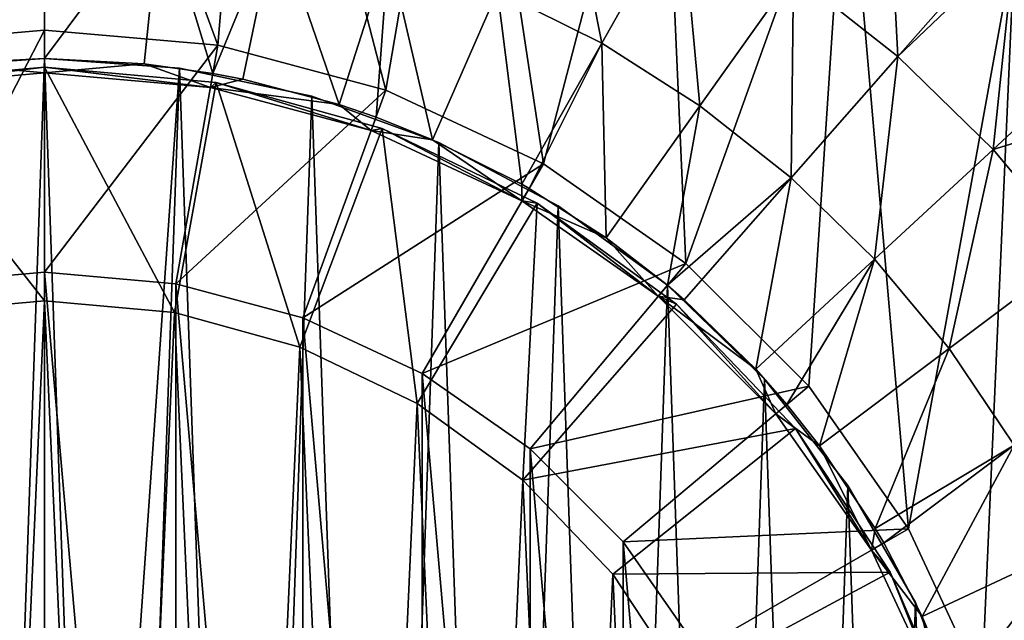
# Model space of a CAD drawing. Header units: millimetres. Extents: x 1 to 103, y -51 to 51.
# Tile 14 of 16: x 51 to 85, y 14 to 35. Entities that reach past the tile are written whole.
import ezdxf

# ---------------------------------------------------------------- set-up
doc = ezdxf.new("R2010")
doc.units = ezdxf.units.MM
doc.header["$LTSCALE"] = 25.4
doc.layers.get('0').update_dxf_attribs({"true_color": 0xff5454})

# ---------------------------------------------------------------- blocks, each defined once
blk = doc.blocks.new('HELIOS-LED-8991-8992.STL')
at = {"color": 7, "true_color": 0xffffff}
mesh = blk.add_polyface(dxfattribs=at)
corners = [(14.845, -35.398, 3.674), (17.092, -6.078, 3.674), (16.561, 0, 3.674), (20.391, -40.366, 3.674), (18.671, -11.971, 3.674), (21.25, -17.5, 3.674), (26.6, -44.475, 3.674), (24.749, -22.498, 3.674), (29.063, -26.812, 3.674), (33.342, -47.635, 3.674), (34.061, -30.311, 3.674), (40.472, -49.78, 3.674), (39.59, -32.889, 3.674), (45.483, -34.468, 3.674), (47.838, -50.864, 3.674), (51.561, -35, 3.674), (55.283, -50.864, 3.674), (57.638, -34.468, 3.674), (62.649, -49.78, 3.674), (63.531, -32.889, 3.674), (69.779, -47.635, 3.674), (69.061, -30.311, 3.674), (74.058, -26.812, 3.674), (76.521, -44.475, 3.674), (78.372, -22.498, 3.674), (82.73, -40.366, 3.674), (81.871, -17.5, 3.674), (84.45, -11.971, 3.674), (88.276, -35.398, 3.674), (86.029, -6.078, 3.674), (86.561, 0, 3.674), (1.409, -9.263, 3.674), (0.866, 5.578, 3.674), (0.595, -1.863, 3.674), (2.219, 12.9, 3.674), (3.292, -16.467, 3.674), (4.623, 19.946, 3.674), (6.204, -23.319, 3.674), (8.027, 26.568, 3.674), (10.083, -29.675, 3.674), (12.36, 32.623, 3.674), (17.527, 37.983, 3.674), (17.092, 6.078, 3.674), (18.671, 11.971, 3.674), (23.42, 42.534, 3.674), (21.25, 17.5, 3.674), (24.749, 22.498, 3.674), (29.913, 46.178, 3.674), (29.063, 26.812, 3.674), (34.061, 30.311, 3.674), (36.867, 48.838, 3.674), (39.59, 32.889, 3.674), (44.135, 50.457, 3.674), (45.483, 34.468, 3.674), (51.561, 51, 3.674), (51.561, 35, 3.674), (57.638, 34.468, 3.674), (58.986, 50.457, 3.674), (63.531, 32.889, 3.674), (66.254, 48.838, 3.674), (69.061, 30.311, 3.674), (73.208, 46.178, 3.674), (74.058, 26.812, 3.674), (79.701, 42.534, 3.674), (78.372, 22.498, 3.674), (81.871, 17.5, 3.674), (85.594, 37.983, 3.674), (84.45, 11.971, 3.674), (86.029, 6.078, 3.674), (90.762, 32.623, 3.674), (93.038, -29.675, 3.674), (95.094, 26.568, 3.674), (96.917, -23.319, 3.674), (98.498, 19.946, 3.674), (99.829, -16.467, 3.674), (100.902, 12.9, 3.674), (101.712, -9.263, 3.674), (102.255, 5.578, 3.674), (102.526, -1.863, 3.674)]
mesh.append_faces([[corners[k] for k in face] for face in [(31, 32, 33), (77, 76, 78)]], dxfattribs={"vtx0": -1, "color": 7})
mesh.append_faces([[corners[k] for k in face] for face in [(1, 3, 4), (4, 3, 5), (5, 6, 7), (7, 6, 8), (8, 9, 10), (10, 11, 12), (12, 11, 13), (13, 14, 15), (15, 16, 17), (17, 18, 19), (19, 20, 21), (21, 20, 22), (22, 23, 24), (24, 25, 26), (26, 25, 27), (27, 28, 29), (29, 28, 30), (32, 31, 34), (34, 35, 36), (36, 37, 38), (38, 39, 40), (40, 0, 41), (41, 43, 44), (44, 46, 47), (47, 49, 50), (50, 51, 52), (52, 53, 54), (54, 56, 57), (57, 58, 59), (59, 60, 61), (61, 62, 63), (63, 65, 66), (66, 68, 69), (69, 70, 71), (71, 72, 73), (73, 74, 75), (75, 76, 77)]], dxfattribs={"vtx0": -1, "vtx1": -1, "color": 7})
mesh.append_faces([[corners[k] for k in face] for face in [(41, 0, 2), (69, 30, 28)]], dxfattribs={"vtx0": -1, "vtx1": -1, "vtx2": -1, "color": 7})
mesh.append_faces([[corners[k] for k in face] for face in [(0, 1, 2), (1, 0, 3), (5, 3, 6), (8, 6, 9), (10, 9, 11), (13, 11, 14), (15, 14, 16), (17, 16, 18), (19, 18, 20), (22, 20, 23), (24, 23, 25), (27, 25, 28), (34, 31, 35), (36, 35, 37), (38, 37, 39), (40, 39, 0), (41, 2, 42), (41, 42, 43), (44, 43, 45), (44, 45, 46), (47, 46, 48), (47, 48, 49), (50, 49, 51), (52, 51, 53), (54, 53, 55), (54, 55, 56), (57, 56, 58), (59, 58, 60), (61, 60, 62), (63, 62, 64), (63, 64, 65), (66, 65, 67), (66, 67, 68), (69, 68, 30), (69, 28, 70), (71, 70, 72), (73, 72, 74), (75, 74, 76)]], dxfattribs={"vtx0": -1, "vtx2": -1, "color": 7})
mesh = blk.add_polyface(dxfattribs=at)
corners = [(69.725, 41.563, 1.905), (71.109, 34.54, 1.405), (67.454, 36.367, 1.405), (73.902, 39.475, 1.905)]
mesh.append_faces([[corners[k] for k in face] for face in [(0, 1, 2), (1, 0, 3)]], dxfattribs={"vtx0": -1, "color": 7})
mesh = blk.add_polyface(dxfattribs=at)
corners = [(81.111, 41.566, 2.674), (81.505, 34.071, 1.905), (77.843, 36.969, 1.905), (85.228, 38.308, 2.674)]
mesh.append_faces([[corners[k] for k in face] for face in [(0, 1, 2), (1, 0, 3)]], dxfattribs={"vtx0": -1, "color": 7})
mesh = blk.add_polyface(dxfattribs=at)
corners = [(51.561, 39.688, 1.405), (48.065, 33.82, 1.174), (47.48, 39.478, 1.405), (51.561, 34, 1.174)]
mesh.append_faces([[corners[k] for k in face] for face in [(0, 1, 2), (1, 0, 3)]], dxfattribs={"vtx0": -1, "color": 7})
mesh = blk.add_polyface(dxfattribs=at)
corners = [(55.641, 39.478, 1.405), (51.561, 34, 1.174), (51.561, 39.688, 1.405), (55.056, 33.82, 1.174)]
mesh.append_faces([[corners[k] for k in face] for face in [(0, 1, 2), (1, 0, 3)]], dxfattribs={"vtx0": -1, "color": 7})
mesh = blk.add_polyface(dxfattribs=at)
corners = [(55.641, 39.478, 1.405), (57.465, 33.483, 1.174), (55.056, 33.82, 1.174), (59.679, 38.849, 1.405)]
mesh.append_faces([[corners[k] for k in face] for face in [(0, 1, 2), (1, 0, 3)]], dxfattribs={"vtx0": -1, "color": 7})
mesh = blk.add_polyface(dxfattribs=at)
corners = [(73.902, 39.475, 1.905), (74.557, 32.347, 1.405), (71.109, 34.54, 1.405), (77.843, 36.969, 1.905)]
mesh.append_faces([[corners[k] for k in face] for face in [(0, 1, 2), (1, 0, 3)]], dxfattribs={"vtx0": -1, "color": 7})
mesh = blk.add_polyface(dxfattribs=at)
corners = [(59.679, 38.849, 1.405), (58.515, 33.281, 1.174), (57.465, 33.483, 1.174)]
mesh.append_faces([[corners[k] for k in face] for face in [(0, 1, 2)]], dxfattribs={"color": 7})
mesh = blk.add_polyface(dxfattribs=at)
corners = [(59.679, 38.849, 1.405), (61.9, 32.39, 1.174), (58.515, 33.281, 1.174), (63.63, 37.808, 1.405)]
mesh.append_faces([[corners[k] for k in face] for face in [(0, 1, 2), (1, 0, 3)]], dxfattribs={"vtx0": -1, "color": 7})
mesh = blk.add_polyface(dxfattribs=at)
corners = [(85.594, 37.983, 2.674), (81.505, 34.071, 1.905), (85.228, 38.308, 2.674)]
mesh.append_faces([[corners[k] for k in face] for face in [(0, 1, 2)]], dxfattribs={"color": 7})
mesh = blk.add_polyface(dxfattribs=at)
corners = [(63.63, 37.808, 1.405), (63.189, 31.95, 1.174), (61.9, 32.39, 1.174)]
mesh.append_faces([[corners[k] for k in face] for face in [(0, 1, 2)]], dxfattribs={"color": 7})
mesh = blk.add_polyface(dxfattribs=at)
corners = [(63.63, 37.808, 1.405), (65.176, 31.155, 1.174), (63.189, 31.95, 1.174), (67.454, 36.367, 1.405)]
mesh.append_faces([[corners[k] for k in face] for face in [(0, 1, 2), (1, 0, 3)]], dxfattribs={"vtx0": -1, "color": 7})
mesh = blk.add_polyface(dxfattribs=at)
corners = [(85.594, 37.983, 2.674), (84.849, 30.811, 1.905), (81.505, 34.071, 1.905), (88.989, 34.643, 2.674)]
mesh.append_faces([[corners[k] for k in face] for face in [(0, 1, 2), (1, 0, 3)]], dxfattribs={"vtx0": -1, "color": 7})
mesh = blk.add_polyface(dxfattribs=at)
corners = [(77.843, 36.969, 1.905), (77.761, 29.811, 1.405), (74.557, 32.347, 1.405), (81.505, 34.071, 1.905)]
mesh.append_faces([[corners[k] for k in face] for face in [(0, 1, 2), (1, 0, 3)]], dxfattribs={"vtx0": -1, "color": 7})
mesh = blk.add_polyface(dxfattribs=at)
corners = [(67.454, 36.367, 1.405), (68.307, 29.59, 1.174), (65.176, 31.155, 1.174), (71.109, 34.54, 1.405)]
mesh.append_faces([[corners[k] for k in face] for face in [(0, 1, 2), (1, 0, 3)]], dxfattribs={"vtx0": -1, "color": 7})
mesh = blk.add_polyface(dxfattribs=at)
corners = [(46.959, 26.097, 51.174), (51.561, 35, 3.674), (45.483, 34.468, 3.674), (51.561, 26.5, 51.174)]
mesh.append_faces([[corners[k] for k in face] for face in [(0, 1, 2), (1, 0, 3)]], dxfattribs={"vtx0": -1, "color": 7})
mesh = blk.add_polyface(dxfattribs=at)
corners = [(51.561, 26.5, 51.174), (57.638, 34.468, 3.674), (51.561, 35, 3.674), (56.162, 26.097, 51.174)]
mesh.append_faces([[corners[k] for k in face] for face in [(0, 1, 2), (1, 0, 3)]], dxfattribs={"vtx0": -1, "color": 7})
mesh = blk.add_polyface(dxfattribs=at)
corners = [(90.762, 32.623, 2.674), (84.849, 30.811, 1.905), (88.989, 34.643, 2.674)]
mesh.append_faces([[corners[k] for k in face] for face in [(0, 1, 2)]], dxfattribs={"color": 7})
mesh = blk.add_polyface(dxfattribs=at)
corners = [(56.162, 26.097, 51.174), (63.531, 32.889, 3.674), (57.638, 34.468, 3.674), (60.624, 24.902, 51.174)]
mesh.append_faces([[corners[k] for k in face] for face in [(0, 1, 2), (1, 0, 3)]], dxfattribs={"vtx0": -1, "color": 7})
mesh = blk.add_polyface(dxfattribs=at)
corners = [(71.109, 34.54, 1.405), (68.561, 29.445, 1.174), (68.307, 29.59, 1.174)]
mesh.append_faces([[corners[k] for k in face] for face in [(0, 1, 2)]], dxfattribs={"color": 7})
mesh = blk.add_polyface(dxfattribs=at)
corners = [(71.109, 34.54, 1.405), (71.261, 27.711, 1.174), (68.561, 29.445, 1.174), (74.557, 32.347, 1.405)]
mesh.append_faces([[corners[k] for k in face] for face in [(0, 1, 2), (1, 0, 3)]], dxfattribs={"vtx0": -1, "color": 7})
mesh = blk.add_polyface(dxfattribs=at)
corners = [(17.747, -3.554, 7.174), (18.077, 5.904, 7.174), (17.581, 1.187, 7.174), (18.57, -8.225, 7.174), (19.225, 10.507, 7.174), (20.036, -12.737, 7.174), (21.002, 14.905, 7.174), (22.116, -17, 7.174), (23.373, 19.013, 7.174), (24.768, -20.932, 7.174), (26.294, 22.75, 7.174), (27.942, -24.458, 7.174), (29.706, 26.046, 7.174), (31.576, -27.507, 7.174), (33.543, 28.834, 7.174), (35.598, -30.02, 7.174), (37.731, 31.061, 7.174), (39.932, -31.95, 7.174), (42.189, 32.683, 7.174), (44.492, -33.257, 7.174), (46.829, 33.669, 7.174), (49.189, -33.917, 7.174), (51.561, 34, 7.174), (51.561, -34, 7.174), (53.932, -33.917, 7.174), (56.292, 33.669, 7.174), (58.63, -33.257, 7.174), (60.932, 32.683, 7.174), (63.189, -31.95, 7.174), (65.39, 31.061, 7.174), (67.523, -30.02, 7.174), (69.578, 28.834, 7.174), (71.545, -27.507, 7.174), (73.415, 26.046, 7.174), (75.179, -24.458, 7.174), (76.827, 22.75, 7.174), (78.353, -20.932, 7.174), (79.748, 19.013, 7.174), (81.005, -17, 7.174), (82.12, 14.905, 7.174), (83.085, -12.737, 7.174), (83.896, 10.507, 7.174), (84.551, -8.225, 7.174), (85.044, 5.904, 7.174), (85.374, -3.554, 7.174), (85.54, 1.187, 7.174)]
mesh.append_faces([[corners[k] for k in face] for face in [(0, 1, 2), (43, 44, 45)]], dxfattribs={"vtx0": -1, "color": 7})
mesh.append_faces([[corners[k] for k in face] for face in [(1, 3, 4), (4, 5, 6), (6, 7, 8), (8, 9, 10), (10, 11, 12), (12, 13, 14), (14, 15, 16), (16, 17, 18), (18, 19, 20), (20, 21, 22), (22, 24, 25), (25, 26, 27), (27, 28, 29), (29, 30, 31), (31, 32, 33), (33, 34, 35), (35, 36, 37), (37, 38, 39), (39, 40, 41), (41, 42, 43)]], dxfattribs={"vtx0": -1, "vtx1": -1, "color": 7})
mesh.append_faces([[corners[k] for k in face] for face in [(1, 0, 3), (4, 3, 5), (6, 5, 7), (8, 7, 9), (10, 9, 11), (12, 11, 13), (14, 13, 15), (16, 15, 17), (18, 17, 19), (20, 19, 21), (22, 21, 23), (22, 23, 24), (25, 24, 26), (27, 26, 28), (29, 28, 30), (31, 30, 32), (33, 32, 34), (35, 34, 36), (37, 36, 38), (39, 38, 40), (41, 40, 42), (43, 42, 44)]], dxfattribs={"vtx0": -1, "vtx2": -1, "color": 7})
mesh = blk.add_polyface(dxfattribs=at)
corners = [(18.077, 5.904, 6.174), (17.747, -3.554, 6.174), (17.581, 1.187, 6.174), (18.57, -8.225, 6.174), (19.225, 10.507, 6.174), (20.036, -12.737, 6.174), (21.002, 14.905, 6.174), (22.116, -17, 6.174), (23.373, 19.013, 6.174), (24.768, -20.932, 6.174), (26.294, 22.75, 6.174), (27.942, -24.458, 6.174), (29.706, 26.046, 6.174), (31.576, -27.507, 6.174), (33.543, 28.834, 6.174), (35.598, -30.02, 6.174), (37.731, 31.061, 6.174), (39.932, -31.95, 6.174), (42.189, 32.683, 6.174), (44.492, -33.257, 6.174), (46.829, 33.669, 6.174), (49.189, -33.917, 6.174), (51.561, 34, 6.174), (51.561, -34, 6.174), (56.292, 33.669, 6.174), (53.932, -33.917, 6.174), (58.63, -33.257, 6.174), (60.932, 32.683, 6.174), (63.189, -31.95, 6.174), (65.39, 31.061, 6.174), (67.523, -30.02, 6.174), (69.578, 28.834, 6.174), (71.545, -27.507, 6.174), (73.415, 26.046, 6.174), (75.179, -24.458, 6.174), (76.827, 22.75, 6.174), (78.353, -20.932, 6.174), (79.748, 19.013, 6.174), (81.005, -17, 6.174), (82.12, 14.905, 6.174), (83.085, -12.737, 6.174), (83.896, 10.507, 6.174), (84.551, -8.225, 6.174), (85.044, 5.904, 6.174), (85.374, -3.554, 6.174), (85.54, 1.187, 6.174)]
mesh.append_faces([[corners[k] for k in face] for face in [(0, 1, 2), (44, 43, 45)]], dxfattribs={"vtx0": -1, "color": 7})
mesh.append_faces([[corners[k] for k in face] for face in [(1, 0, 3), (3, 4, 5), (5, 6, 7), (7, 8, 9), (9, 10, 11), (11, 12, 13), (13, 14, 15), (15, 16, 17), (17, 18, 19), (19, 20, 21), (21, 22, 23), (23, 24, 25), (25, 24, 26), (26, 27, 28), (28, 29, 30), (30, 31, 32), (32, 33, 34), (34, 35, 36), (36, 37, 38), (38, 39, 40), (40, 41, 42), (42, 43, 44)]], dxfattribs={"vtx0": -1, "vtx1": -1, "color": 7})
mesh.append_faces([[corners[k] for k in face] for face in [(3, 0, 4), (5, 4, 6), (7, 6, 8), (9, 8, 10), (11, 10, 12), (13, 12, 14), (15, 14, 16), (17, 16, 18), (19, 18, 20), (21, 20, 22), (23, 22, 24), (26, 24, 27), (28, 27, 29), (30, 29, 31), (32, 31, 33), (34, 33, 35), (36, 35, 37), (38, 37, 39), (40, 39, 41), (42, 41, 43)]], dxfattribs={"vtx0": -1, "vtx2": -1, "color": 7})
mesh = blk.add_polyface(dxfattribs=at)
corners = [(46.829, 33.669, 7.174), (51.561, 34, 6.174), (46.829, 33.669, 6.174), (51.561, 34, 7.174)]
mesh.append_faces([[corners[k] for k in face] for face in [(0, 1, 2), (1, 0, 3)]], dxfattribs={"vtx0": -1, "color": 7})
mesh = blk.add_polyface(dxfattribs=at)
corners = [(51.561, 33.5, 6.174), (48.065, 33.82, 1.174), (51.561, 34, 1.174)]
mesh.append_faces([[corners[k] for k in face] for face in [(0, 1, 2)]], dxfattribs={"color": 7})
mesh = blk.add_polyface(dxfattribs=at)
corners = [(51.561, 33.5, 6.174), (51.561, 34, 1.174), (55.056, 33.82, 1.174)]
mesh.append_faces([[corners[k] for k in face] for face in [(0, 1, 2)]], dxfattribs={"color": 7})
mesh = blk.add_polyface(dxfattribs=at)
corners = [(51.561, 34, 7.174), (56.292, 33.669, 6.174), (51.561, 34, 6.174), (56.292, 33.669, 7.174)]
mesh.append_faces([[corners[k] for k in face] for face in [(0, 1, 2), (1, 0, 3)]], dxfattribs={"vtx0": -1, "color": 7})
mesh = blk.add_polyface(dxfattribs=at)
corners = [(81.505, 34.071, 1.905), (80.687, 26.959, 1.405), (77.761, 29.811, 1.405), (84.849, 30.811, 1.905)]
mesh.append_faces([[corners[k] for k in face] for face in [(0, 1, 2), (1, 0, 3)]], dxfattribs={"vtx0": -1, "color": 7})
mesh = blk.add_polyface(dxfattribs=at)
corners = [(18.705, -7.499, 6.174), (18.061, 0, 6.174), (17.894, -1.512, 6.174), (18.569, -5.817, 6.174), (20.081, -11.458, 6.174), (20.572, -13.245, 6.174), (22.549, -16.75, 6.174), (23.435, -18.565, 6.174), (25.898, -21.533, 6.174), (27.202, -23.289, 6.174), (30.027, -25.662, 6.174), (31.752, -27.264, 6.174), (34.811, -29.012, 6.174), (36.939, -30.363, 6.174), (40.103, -31.48, 6.174), (42.595, -32.486, 6.174), (45.743, -32.991, 6.174), (48.54, -33.564, 6.174), (51.561, -33.5, 6.174), (54.581, -33.564, 6.174), (57.378, -32.991, 6.174), (60.526, -32.486, 6.174), (63.018, -31.48, 6.174), (66.182, -30.363, 6.174), (68.311, -29.012, 6.174), (71.369, -27.264, 6.174), (73.094, -25.662, 6.174), (75.919, -23.289, 6.174), (77.223, -21.533, 6.174), (79.686, -18.565, 6.174), (80.572, -16.75, 6.174), (82.549, -13.245, 6.174), (83.04, -11.458, 6.174), (84.416, -7.499, 6.174), (84.552, -5.817, 6.174), (85.227, -1.512, 6.174), (85.061, 0, 6.174), (18.165, 4.524, 6.174), (18.569, 5.817, 6.174), (19.51, 10.414, 6.174), (20.081, 11.458, 6.174), (21.884, 15.969, 6.174), (22.549, 16.75, 6.174), (25.213, 21.012, 6.174), (25.898, 21.533, 6.174), (29.388, 25.379, 6.174), (30.027, 25.662, 6.174), (34.276, 28.93, 6.174), (34.811, 29.012, 6.174), (39.719, 31.551, 6.174), (40.103, 31.48, 6.174), (45.543, 33.158, 6.174), (45.743, 32.991, 6.174), (51.561, 33.7, 6.174), (51.561, 33.5, 6.174), (57.378, 32.991, 6.174), (57.578, 33.158, 6.174), (63.018, 31.48, 6.174), (63.402, 31.551, 6.174), (68.311, 29.012, 6.174), (68.845, 28.93, 6.174), (73.094, 25.662, 6.174), (73.733, 25.379, 6.174), (77.223, 21.533, 6.174), (77.908, 21.012, 6.174), (80.572, 16.75, 6.174), (81.237, 15.969, 6.174), (83.04, 11.458, 6.174), (83.611, 10.414, 6.174), (84.552, 5.817, 6.174), (84.956, 4.524, 6.174)]
mesh.append_faces([[corners[k] for k in face] for face in [(0, 1, 2), (1, 0, 3), (3, 0, 4), (4, 5, 6), (6, 7, 8), (8, 9, 10), (10, 11, 12), (12, 13, 14), (14, 15, 16), (16, 17, 18), (18, 19, 20), (20, 21, 22), (22, 23, 24), (24, 25, 26), (26, 27, 28), (28, 29, 30), (30, 31, 32), (32, 33, 34), (34, 35, 36), (37, 38, 39), (39, 40, 41), (41, 42, 43), (43, 44, 45), (45, 46, 47), (47, 48, 49), (49, 50, 51), (51, 52, 53), (53, 55, 56), (56, 57, 58), (58, 59, 60), (60, 61, 62), (62, 63, 64), (64, 65, 66), (66, 67, 68), (68, 69, 70), (70, 36, 35)]], dxfattribs={"vtx0": -1, "vtx1": -1, "color": 7})
mesh.append_faces([[corners[k] for k in face] for face in [(4, 0, 5), (6, 5, 7), (8, 7, 9), (10, 9, 11), (12, 11, 13), (14, 13, 15), (16, 15, 17), (18, 17, 19), (20, 19, 21), (22, 21, 23), (24, 23, 25), (26, 25, 27), (28, 27, 29), (30, 29, 31), (32, 31, 33), (34, 33, 35), (1, 37, 2), (37, 1, 38), (39, 38, 40), (41, 40, 42), (43, 42, 44), (45, 44, 46), (47, 46, 48), (49, 48, 50), (51, 50, 52), (53, 52, 54), (53, 54, 55), (56, 55, 57), (58, 57, 59), (60, 59, 61), (62, 61, 63), (64, 63, 65), (66, 65, 67), (68, 67, 69), (70, 69, 36)]], dxfattribs={"vtx0": -1, "vtx2": -1, "color": 7})
mesh = blk.add_polyface(dxfattribs=at)
corners = [(51.561, 25.5, 50.174), (45.543, 33.158, 6.174), (51.561, 33.7, 6.174), (47.007, 25.09, 50.174)]
mesh.append_faces([[corners[k] for k in face] for face in [(0, 1, 2), (1, 0, 3)]], dxfattribs={"vtx0": -1, "color": 7})
mesh = blk.add_polyface(dxfattribs=at)
corners = [(45.743, 32.991, 6.174), (48.065, 33.82, 1.174), (51.561, 33.5, 6.174)]
mesh.append_faces([[corners[k] for k in face] for face in [(0, 1, 2)]], dxfattribs={"color": 7})
mesh = blk.add_polyface(dxfattribs=at)
corners = [(51.561, 33.5, 6.174), (55.056, 33.82, 1.174), (57.378, 32.991, 6.174)]
mesh.append_faces([[corners[k] for k in face] for face in [(0, 1, 2)]], dxfattribs={"color": 7})
mesh = blk.add_polyface(dxfattribs=at)
corners = [(56.114, 25.09, 50.174), (51.561, 33.7, 6.174), (57.578, 33.158, 6.174), (51.561, 25.5, 50.174)]
mesh.append_faces([[corners[k] for k in face] for face in [(0, 1, 2), (1, 0, 3)]], dxfattribs={"vtx0": -1, "color": 7})
mesh = blk.add_polyface(dxfattribs=at)
corners = [(57.378, 32.991, 6.174), (55.056, 33.82, 1.174), (57.465, 33.483, 1.174)]
mesh.append_faces([[corners[k] for k in face] for face in [(0, 1, 2)]], dxfattribs={"color": 7})
mesh = blk.add_polyface(dxfattribs=at)
corners = [(56.292, 33.669, 7.174), (60.932, 32.683, 6.174), (56.292, 33.669, 6.174), (60.932, 32.683, 7.174)]
mesh.append_faces([[corners[k] for k in face] for face in [(0, 1, 2), (1, 0, 3)]], dxfattribs={"vtx0": -1, "color": 7})
mesh = blk.add_polyface(dxfattribs=at)
corners = [(57.378, 32.991, 6.174), (57.465, 33.483, 1.174), (58.515, 33.281, 1.174)]
mesh.append_faces([[corners[k] for k in face] for face in [(0, 1, 2)]], dxfattribs={"color": 7})
mesh = blk.add_polyface(dxfattribs=at)
corners = [(57.378, 32.991, 6.174), (58.515, 33.281, 1.174), (61.9, 32.39, 1.174)]
mesh.append_faces([[corners[k] for k in face] for face in [(0, 1, 2)]], dxfattribs={"color": 7})
mesh = blk.add_polyface(dxfattribs=at)
corners = [(60.521, 23.874, 50.174), (57.578, 33.158, 6.174), (63.402, 31.551, 6.174), (56.114, 25.09, 50.174)]
mesh.append_faces([[corners[k] for k in face] for face in [(0, 1, 2), (1, 0, 3)]], dxfattribs={"vtx0": -1, "color": 7})
mesh = blk.add_polyface(dxfattribs=at)
corners = [(57.378, 32.991, 6.174), (61.9, 32.39, 1.174), (63.018, 31.48, 6.174)]
mesh.append_faces([[corners[k] for k in face] for face in [(0, 1, 2)]], dxfattribs={"color": 7})
mesh = blk.add_polyface(dxfattribs=at)
corners = [(60.624, 24.902, 51.174), (69.061, 30.311, 3.674), (63.531, 32.889, 3.674), (64.811, 22.95, 51.174)]
mesh.append_faces([[corners[k] for k in face] for face in [(0, 1, 2), (1, 0, 3)]], dxfattribs={"vtx0": -1, "color": 7})
mesh = blk.add_polyface(dxfattribs=at)
corners = [(60.932, 32.683, 7.174), (65.39, 31.061, 6.174), (60.932, 32.683, 6.174), (65.39, 31.061, 7.174)]
mesh.append_faces([[corners[k] for k in face] for face in [(0, 1, 2), (1, 0, 3)]], dxfattribs={"vtx0": -1, "color": 7})
mesh = blk.add_polyface(dxfattribs=at)
corners = [(90.762, 32.623, 2.674), (87.841, 27.225, 1.905), (84.849, 30.811, 1.905)]
mesh.append_faces([[corners[k] for k in face] for face in [(0, 1, 2)]], dxfattribs={"color": 7})
mesh = blk.add_polyface(dxfattribs=at)
corners = [(63.018, 31.48, 6.174), (61.9, 32.39, 1.174), (63.189, 31.95, 1.174)]
mesh.append_faces([[corners[k] for k in face] for face in [(0, 1, 2)]], dxfattribs={"color": 7})
mesh = blk.add_polyface(dxfattribs=at)
corners = [(74.557, 32.347, 1.405), (73.415, 26.046, 1.174), (71.261, 27.711, 1.174), (77.761, 29.811, 1.405)]
mesh.append_faces([[corners[k] for k in face] for face in [(0, 1, 2), (1, 0, 3)]], dxfattribs={"vtx0": -1, "color": 7})
mesh = blk.add_polyface(dxfattribs=at)
corners = [(63.018, 31.48, 6.174), (63.189, 31.95, 1.174), (65.176, 31.155, 1.174)]
mesh.append_faces([[corners[k] for k in face] for face in [(0, 1, 2)]], dxfattribs={"color": 7})
mesh = blk.add_polyface(dxfattribs=at)
corners = [(64.639, 21.89, 50.174), (63.402, 31.551, 6.174), (68.845, 28.93, 6.174), (60.521, 23.874, 50.174)]
mesh.append_faces([[corners[k] for k in face] for face in [(0, 1, 2), (1, 0, 3)]], dxfattribs={"vtx0": -1, "color": 7})
mesh = blk.add_polyface(dxfattribs=at)
corners = [(63.018, 31.48, 6.174), (65.176, 31.155, 1.174), (68.311, 29.012, 6.174)]
mesh.append_faces([[corners[k] for k in face] for face in [(0, 1, 2)]], dxfattribs={"color": 7})
mesh = blk.add_polyface(dxfattribs=at)
corners = [(68.311, 29.012, 6.174), (65.176, 31.155, 1.174), (68.307, 29.59, 1.174)]
mesh.append_faces([[corners[k] for k in face] for face in [(0, 1, 2)]], dxfattribs={"color": 7})
mesh = blk.add_polyface(dxfattribs=at)
corners = [(65.39, 31.061, 7.174), (69.578, 28.834, 6.174), (65.39, 31.061, 6.174), (69.578, 28.834, 7.174)]
mesh.append_faces([[corners[k] for k in face] for face in [(0, 1, 2), (1, 0, 3)]], dxfattribs={"vtx0": -1, "color": 7})
mesh = blk.add_polyface(dxfattribs=at)
corners = [(84.849, 30.811, 1.905), (83.305, 23.821, 1.405), (80.687, 26.959, 1.405), (87.841, 27.225, 1.905)]
mesh.append_faces([[corners[k] for k in face] for face in [(0, 1, 2), (1, 0, 3)]], dxfattribs={"vtx0": -1, "color": 7})
mesh = blk.add_polyface(dxfattribs=at)
corners = [(64.811, 22.95, 51.174), (74.058, 26.812, 3.674), (69.061, 30.311, 3.674), (68.594, 20.3, 51.174)]
mesh.append_faces([[corners[k] for k in face] for face in [(0, 1, 2), (1, 0, 3)]], dxfattribs={"vtx0": -1, "color": 7})
mesh = blk.add_polyface(dxfattribs=at)
corners = [(77.761, 29.811, 1.405), (74.006, 25.538, 1.174), (73.415, 26.046, 1.174)]
mesh.append_faces([[corners[k] for k in face] for face in [(0, 1, 2)]], dxfattribs={"color": 7})
mesh = blk.add_polyface(dxfattribs=at)
corners = [(77.761, 29.811, 1.405), (76.513, 23.095, 1.174), (74.006, 25.538, 1.174), (80.687, 26.959, 1.405)]
mesh.append_faces([[corners[k] for k in face] for face in [(0, 1, 2), (1, 0, 3)]], dxfattribs={"vtx0": -1, "color": 7})
mesh = blk.add_polyface(dxfattribs=at)
corners = [(68.311, 29.012, 6.174), (68.307, 29.59, 1.174), (68.561, 29.445, 1.174)]
mesh.append_faces([[corners[k] for k in face] for face in [(0, 1, 2)]], dxfattribs={"color": 7})
mesh = blk.add_polyface(dxfattribs=at)
corners = [(68.311, 29.012, 6.174), (68.561, 29.445, 1.174), (71.261, 27.711, 1.174)]
mesh.append_faces([[corners[k] for k in face] for face in [(0, 1, 2)]], dxfattribs={"color": 7})
mesh = blk.add_polyface(dxfattribs=at)
corners = [(68.338, 19.203, 50.174), (68.845, 28.93, 6.174), (73.733, 25.379, 6.174), (64.639, 21.89, 50.174)]
mesh.append_faces([[corners[k] for k in face] for face in [(0, 1, 2), (1, 0, 3)]], dxfattribs={"vtx0": -1, "color": 7})
mesh = blk.add_polyface(dxfattribs=at)
corners = [(68.311, 29.012, 6.174), (71.261, 27.711, 1.174), (73.094, 25.662, 6.174)]
mesh.append_faces([[corners[k] for k in face] for face in [(0, 1, 2)]], dxfattribs={"color": 7})
mesh = blk.add_polyface(dxfattribs=at)
corners = [(69.578, 28.834, 7.174), (73.415, 26.046, 6.174), (69.578, 28.834, 6.174), (73.415, 26.046, 7.174)]
mesh.append_faces([[corners[k] for k in face] for face in [(0, 1, 2), (1, 0, 3)]], dxfattribs={"vtx0": -1, "color": 7})
mesh = blk.add_polyface(dxfattribs=at)
corners = [(73.094, 25.662, 6.174), (71.261, 27.711, 1.174), (73.415, 26.046, 1.174)]
mesh.append_faces([[corners[k] for k in face] for face in [(0, 1, 2)]], dxfattribs={"color": 7})
mesh = blk.add_polyface(dxfattribs=at)
corners = [(80.687, 26.959, 1.405), (77.606, 21.855, 1.174), (76.513, 23.095, 1.174)]
mesh.append_faces([[corners[k] for k in face] for face in [(0, 1, 2)]], dxfattribs={"color": 7})
mesh = blk.add_polyface(dxfattribs=at)
corners = [(80.687, 26.959, 1.405), (78.755, 20.407, 1.174), (77.606, 21.855, 1.174)]
mesh.append_faces([[corners[k] for k in face] for face in [(0, 1, 2)]], dxfattribs={"color": 7})
mesh = blk.add_polyface(dxfattribs=at)
corners = [(83.305, 23.821, 1.405), (78.755, 20.407, 1.174), (80.687, 26.959, 1.405)]
mesh.append_faces([[corners[k] for k in face] for face in [(0, 1, 2)]], dxfattribs={"color": 7})
mesh = blk.add_polyface(dxfattribs=at)
corners = [(87.841, 27.225, 1.905), (85.586, 20.431, 1.405), (83.305, 23.821, 1.405), (90.448, 23.351, 1.905)]
mesh.append_faces([[corners[k] for k in face] for face in [(0, 1, 2), (1, 0, 3)]], dxfattribs={"vtx0": -1, "color": 7})
mesh = blk.add_polyface(dxfattribs=at)
corners = [(68.594, 20.3, 51.174), (78.372, 22.498, 3.674), (74.058, 26.812, 3.674), (71.861, 17.034, 51.174)]
mesh.append_faces([[corners[k] for k in face] for face in [(0, 1, 2), (1, 0, 3)]], dxfattribs={"vtx0": -1, "color": 7})
mesh = blk.add_polyface(dxfattribs=at)
corners = [(25.463, -4.602, 51.174), (25.463, 4.602, 51.174), (25.061, 0, 51.174), (26.659, -9.064, 51.174), (26.659, 9.064, 51.174), (28.611, -13.25, 51.174), (28.611, 13.25, 51.174), (31.26, -17.034, 51.174), (31.26, 17.034, 51.174), (34.527, -20.3, 51.174), (34.527, 20.3, 51.174), (38.311, -22.95, 51.174), (38.311, 22.95, 51.174), (42.497, -24.902, 51.174), (42.497, 24.902, 51.174), (46.959, -26.097, 51.174), (46.959, 26.097, 51.174), (51.561, -26.5, 51.174), (51.561, 26.5, 51.174), (56.162, -26.097, 51.174), (56.162, 26.097, 51.174), (60.624, -24.902, 51.174), (60.624, 24.902, 51.174), (64.811, -22.95, 51.174), (64.811, 22.95, 51.174), (68.594, -20.3, 51.174), (68.594, 20.3, 51.174), (71.861, -17.034, 51.174), (71.861, 17.034, 51.174), (74.51, -13.25, 51.174), (74.51, 13.25, 51.174), (76.462, -9.064, 51.174), (76.462, 9.064, 51.174), (77.658, -4.602, 51.174), (77.658, 4.602, 51.174), (78.061, 0, 51.174)]
mesh.append_faces([[corners[k] for k in face] for face in [(0, 1, 2), (34, 33, 35)]], dxfattribs={"vtx0": -1, "color": 7})
mesh.append_faces([[corners[k] for k in face] for face in [(1, 3, 4), (4, 5, 6), (6, 7, 8), (8, 9, 10), (10, 11, 12), (12, 13, 14), (14, 15, 16), (16, 17, 18), (18, 19, 20), (20, 21, 22), (22, 23, 24), (24, 25, 26), (26, 27, 28), (28, 29, 30), (30, 31, 32), (32, 33, 34)]], dxfattribs={"vtx0": -1, "vtx1": -1, "color": 7})
mesh.append_faces([[corners[k] for k in face] for face in [(1, 0, 3), (4, 3, 5), (6, 5, 7), (8, 7, 9), (10, 9, 11), (12, 11, 13), (14, 13, 15), (16, 15, 17), (18, 17, 19), (20, 19, 21), (22, 21, 23), (24, 23, 25), (26, 25, 27), (28, 27, 29), (30, 29, 31), (32, 31, 33)]], dxfattribs={"vtx0": -1, "vtx2": -1, "color": 7})
mesh = blk.add_polyface(dxfattribs=at)
corners = [(73.094, 25.662, 6.174), (73.415, 26.046, 1.174), (74.006, 25.538, 1.174)]
mesh.append_faces([[corners[k] for k in face] for face in [(0, 1, 2)]], dxfattribs={"color": 7})
mesh = blk.add_polyface(dxfattribs=at)
corners = [(73.415, 26.046, 7.174), (76.827, 22.75, 6.174), (73.415, 26.046, 6.174), (76.827, 22.75, 7.174)]
mesh.append_faces([[corners[k] for k in face] for face in [(0, 1, 2), (1, 0, 3)]], dxfattribs={"vtx0": -1, "color": 7})
mesh = blk.add_polyface(dxfattribs=at)
corners = [(73.094, 25.662, 6.174), (76.513, 23.095, 1.174), (77.223, 21.533, 6.174)]
mesh.append_faces([[corners[k] for k in face] for face in [(0, 1, 2)]], dxfattribs={"color": 7})
mesh = blk.add_polyface(dxfattribs=at)
corners = [(73.094, 25.662, 6.174), (74.006, 25.538, 1.174), (76.513, 23.095, 1.174)]
mesh.append_faces([[corners[k] for k in face] for face in [(0, 1, 2)]], dxfattribs={"color": 7})
mesh = blk.add_polyface(dxfattribs=at)
corners = [(26.291, 3.423, 50.174), (26.7, -5.674, 50.174), (26.086, -1.144, 50.174), (27.309, 7.88, 50.174), (28.113, -10.022, 50.174), (29.105, 12.084, 50.174), (30.279, -14.048, 50.174), (31.624, 15.899, 50.174), (33.129, -17.622, 50.174), (34.783, 19.203, 50.174), (36.572, -20.63, 50.174), (38.482, 21.89, 50.174), (40.496, -22.975, 50.174), (42.6, 23.874, 50.174), (44.777, -24.581, 50.174), (47.007, 25.09, 50.174), (49.275, -25.397, 50.174), (51.561, 25.5, 50.174), (53.846, -25.397, 50.174), (56.114, 25.09, 50.174), (58.344, -24.581, 50.174), (60.521, 23.874, 50.174), (62.625, -22.975, 50.174), (64.639, 21.89, 50.174), (66.549, -20.63, 50.174), (68.338, 19.203, 50.174), (69.992, -17.622, 50.174), (71.497, 15.899, 50.174), (72.842, -14.048, 50.174), (74.016, 12.084, 50.174), (75.008, -10.022, 50.174), (75.812, 7.88, 50.174), (76.421, -5.674, 50.174), (76.83, 3.423, 50.174), (77.035, -1.144, 50.174)]
mesh.append_faces([[corners[k] for k in face] for face in [(0, 1, 2), (32, 33, 34)]], dxfattribs={"vtx0": -1, "color": 7})
mesh.append_faces([[corners[k] for k in face] for face in [(1, 3, 4), (4, 5, 6), (6, 7, 8), (8, 9, 10), (10, 11, 12), (12, 13, 14), (14, 15, 16), (16, 17, 18), (18, 19, 20), (20, 21, 22), (22, 23, 24), (24, 25, 26), (26, 27, 28), (28, 29, 30), (30, 31, 32)]], dxfattribs={"vtx0": -1, "vtx1": -1, "color": 7})
mesh.append_faces([[corners[k] for k in face] for face in [(1, 0, 3), (4, 3, 5), (6, 5, 7), (8, 7, 9), (10, 9, 11), (12, 11, 13), (14, 13, 15), (16, 15, 17), (18, 17, 19), (20, 19, 21), (22, 21, 23), (24, 23, 25), (26, 25, 27), (28, 27, 29), (30, 29, 31), (32, 31, 33)]], dxfattribs={"vtx0": -1, "vtx2": -1, "color": 7})
mesh = blk.add_polyface(dxfattribs=at)
corners = [(68.338, 19.203, 50.174), (77.908, 21.012, 6.174), (71.497, 15.899, 50.174), (73.733, 25.379, 6.174)]
mesh.append_faces([[corners[k] for k in face] for face in [(0, 1, 2), (1, 0, 3)]], dxfattribs={"vtx0": -1, "color": 7})
mesh = blk.add_polyface(dxfattribs=at)
corners = [(83.305, 23.821, 1.405), (80.709, 17.503, 1.174), (78.755, 20.407, 1.174), (85.586, 20.431, 1.405)]
mesh.append_faces([[corners[k] for k in face] for face in [(0, 1, 2), (1, 0, 3)]], dxfattribs={"vtx0": -1, "color": 7})
mesh = blk.add_polyface(dxfattribs=at)
corners = [(76.513, 23.095, 1.174), (77.606, 21.855, 1.174), (77.223, 21.533, 6.174)]
mesh.append_faces([[corners[k] for k in face] for face in [(0, 1, 2)]], dxfattribs={"color": 7})
mesh = blk.add_polyface(dxfattribs=at)
corners = [(81.871, 17.5, 3.674), (71.861, 17.034, 51.174), (74.51, 13.25, 51.174), (78.372, 22.498, 3.674)]
mesh.append_faces([[corners[k] for k in face] for face in [(0, 1, 2), (1, 0, 3)]], dxfattribs={"vtx0": -1, "color": 7})
mesh = blk.add_polyface(dxfattribs=at)
corners = [(76.827, 22.75, 6.174), (79.748, 19.013, 7.174), (79.748, 19.013, 6.174), (76.827, 22.75, 7.174)]
mesh.append_faces([[corners[k] for k in face] for face in [(0, 1, 2), (1, 0, 3)]], dxfattribs={"vtx0": -1, "color": 7})
mesh = blk.add_polyface(dxfattribs=at)
corners = [(77.606, 21.855, 1.174), (78.755, 20.407, 1.174), (77.223, 21.533, 6.174)]
mesh.append_faces([[corners[k] for k in face] for face in [(0, 1, 2)]], dxfattribs={"color": 7})
mesh = blk.add_polyface(dxfattribs=at)
corners = [(77.223, 21.533, 6.174), (78.755, 20.407, 1.174), (80.572, 16.75, 6.174)]
mesh.append_faces([[corners[k] for k in face] for face in [(0, 1, 2)]], dxfattribs={"color": 7})
mesh = blk.add_polyface(dxfattribs=at)
corners = [(71.497, 15.899, 50.174), (81.237, 15.969, 6.174), (74.016, 12.084, 50.174), (77.908, 21.012, 6.174)]
mesh.append_faces([[corners[k] for k in face] for face in [(0, 1, 2), (1, 0, 3)]], dxfattribs={"vtx0": -1, "color": 7})
mesh = blk.add_polyface(dxfattribs=at)
corners = [(78.755, 20.407, 1.174), (80.709, 17.503, 1.174), (80.572, 16.75, 6.174)]
mesh.append_faces([[corners[k] for k in face] for face in [(0, 1, 2)]], dxfattribs={"color": 7})
mesh = blk.add_polyface(dxfattribs=at)
corners = [(85.586, 20.431, 1.405), (81.005, 17, 1.174), (80.709, 17.503, 1.174)]
mesh.append_faces([[corners[k] for k in face] for face in [(0, 1, 2)]], dxfattribs={"color": 7})
mesh = blk.add_polyface(dxfattribs=at)
corners = [(85.586, 20.431, 1.405), (82.354, 14.413, 1.174), (81.005, 17, 1.174), (87.506, 16.824, 1.405)]
mesh.append_faces([[corners[k] for k in face] for face in [(0, 1, 2), (1, 0, 3)]], dxfattribs={"vtx0": -1, "color": 7})
mesh = blk.add_polyface(dxfattribs=at)
corners = [(79.748, 19.013, 6.174), (82.12, 14.905, 7.174), (82.12, 14.905, 6.174), (79.748, 19.013, 7.174)]
mesh.append_faces([[corners[k] for k in face] for face in [(0, 1, 2), (1, 0, 3)]], dxfattribs={"vtx0": -1, "color": 7})
mesh = blk.add_polyface(dxfattribs=at)
corners = [(84.45, 11.971, 3.674), (74.51, 13.25, 51.174), (76.462, 9.064, 51.174), (81.871, 17.5, 3.674)]
mesh.append_faces([[corners[k] for k in face] for face in [(0, 1, 2), (1, 0, 3)]], dxfattribs={"vtx0": -1, "color": 7})
mesh = blk.add_polyface(dxfattribs=at)
corners = [(80.709, 17.503, 1.174), (81.005, 17, 1.174), (80.572, 16.75, 6.174)]
mesh.append_faces([[corners[k] for k in face] for face in [(0, 1, 2)]], dxfattribs={"color": 7})
mesh = blk.add_polyface(dxfattribs=at)
corners = [(81.005, 17, 1.174), (82.354, 14.413, 1.174), (80.572, 16.75, 6.174)]
mesh.append_faces([[corners[k] for k in face] for face in [(0, 1, 2)]], dxfattribs={"color": 7})
mesh = blk.add_polyface(dxfattribs=at)
corners = [(80.572, 16.75, 6.174), (82.354, 14.413, 1.174), (83.04, 11.458, 6.174)]
mesh.append_faces([[corners[k] for k in face] for face in [(0, 1, 2)]], dxfattribs={"color": 7})
mesh = blk.add_polyface(dxfattribs=at)
corners = [(87.506, 16.824, 1.405), (83.51, 11.629, 1.174), (82.354, 14.413, 1.174), (89.046, 13.039, 1.405)]
mesh.append_faces([[corners[k] for k in face] for face in [(0, 1, 2), (1, 0, 3)]], dxfattribs={"vtx0": -1, "color": 7})
mesh = blk.add_polyface(dxfattribs=at)
corners = [(74.016, 12.084, 50.174), (83.611, 10.414, 6.174), (75.812, 7.88, 50.174), (81.237, 15.969, 6.174)]
mesh.append_faces([[corners[k] for k in face] for face in [(0, 1, 2), (1, 0, 3)]], dxfattribs={"vtx0": -1, "color": 7})
mesh = blk.add_polyface(dxfattribs=at)
corners = [(82.12, 14.905, 6.174), (83.896, 10.507, 7.174), (83.896, 10.507, 6.174), (82.12, 14.905, 7.174)]
mesh.append_faces([[corners[k] for k in face] for face in [(0, 1, 2), (1, 0, 3)]], dxfattribs={"vtx0": -1, "color": 7})
mesh = blk.add_polyface(dxfattribs=at)
corners = [(82.354, 14.413, 1.174), (83.51, 11.629, 1.174), (83.04, 11.458, 6.174)]
mesh.append_faces([[corners[k] for k in face] for face in [(0, 1, 2)]], dxfattribs={"color": 7})

msp = doc.modelspace()

# ---------------------------------------------------------------- block references
at = {"color": 0}
msp.add_blockref('HELIOS-LED-8991-8992.STL', (0, 0), dxfattribs=at)

doc.saveas('drawing.dxf')
